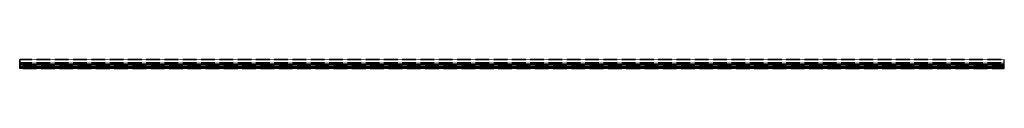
# Model space of a CAD drawing. Header units: millimetres. Extents: x 0 to 5800, y -17 to 36.
import ezdxf

# ---------------------------------------------------------------- set-up
doc = ezdxf.new("R2010")
doc.units = ezdxf.units.MM
doc.header["$LTSCALE"] = 10
doc.linetypes.add('ALLCAD_Strich', pattern=[0.2, 0.15, -0.05])
for name, color, linetype in [('BESCH_KONT_sich_schn_ansi_2d', 40, 'Continuous'), ('BESCH_KONT_sich_schn_grun_2d', 10, 'Continuous'), ('BESCH_KONT_sich_schn_seit_2d', 160, 'Continuous')]:
    doc.layers.add(name, color=color, linetype=linetype)

msp = doc.modelspace()

# ---------------------------------------------------------------- linework, layer by layer
at = {"layer": 'BESCH_KONT_sich_schn_ansi_2d', "linetype": 'ALLCAD_Strich'}
for p, q in [((5800, -17), (0, -17)), ((0, -17, -1), (0, -17)), ((5800, -17, -1), (0, -17, -1)), ((0, -17, -31.5), (0, -17, -1)), ((5800, -17, -31.5), (0, -17, -31.5)), ((0, -17, -33), (0, -17, -31.5)), ((5800, -17, -33), (0, -17, -33)), ((0, -17, -2.5), (0, -17, -2.5)), ((0, -17, -2.5), (0, -17, -2.5)), ((0, -17, -2.5), (0, -17, -2.5)), ((0, -17, -2.5), (0, -17, -2.5)), ((0, -17, -2.5), (0, -17, -2.5)), ((0, -17, -2.5), (0, -17, -2.5)), ((0, -17, -2.5), (0, -17, -2.5)), ((0, -17, -2.5), (0, -17, -2.5)), ((0, -17, -2.5), (0, -17, -2.5)), ((0, -17, -2.5), (0, -17, -2.5)), ((0, -17, -2.5), (0, -17, -2.5)), ((0, -17, -2.5), (0, -17, -2.5)), ((0, -17, -2.5), (0, -17, -2.5)), ((0, -17, -2.5), (0, -17, -2.5)), ((0, -17, -2.5), (0, -17, -2.5)), ((0, -17, -2.5), (0, -17, -2.5)), ((0, -17, -2.5), (0, -17, -2.5)), ((0, -17, -2.5), (0, -17, -2.5)), ((0, -17, -2.5), (0, -17, -2.5)), ((0, -17, -2.5), (0, -17, -2.5)), ((0, -17, -2.5), (0, -17, -2.5)), ((0, -17, -2.5), (0, -17, -2.5)), ((0, -17, -2.5), (0, -17, -2.5)), ((0, -17, -4.5), (5800, -17, -4.5)), ((0, -17, -5), (5800, -17, -5)), ((0, -17, -29.5), (5800, -17, -29.5)), ((0, -17, -31), (5800, -17, -31)), ((5800, -17, -28.5), (0, -17, -28.5)), ((5800, -17, -30.5), (0, -17, -30.5)), ((5800, -17, -2.5), (0, -17, -2.5)), ((5800, -17, -30), (0, -17, -30)), ((5800, -17, -1), (5800, -17)), ((5800, -17, -31.5), (5800, -17, -1)), ((5800, -17, -33), (5800, -17, -31.5))]:
    msp.add_line(p, q, dxfattribs=at)
at = {"layer": 'BESCH_KONT_sich_schn_ansi_2d', "linetype": 'ALLCAD_Strich', "extrusion": (0, 1, 0)}
for radius, start, end in [(0.00093, 90, 180), (0.00093, 180, 270), (0.00116, 90, 180), (0.00116, 180, 270), (0.00271, 360, 90), (0.00271, 270, 0), (0.00116, 90, 180), (0.00116, 180, 270), (0.00271, 360, 90), (0.00271, 270, 0)]:
    msp.add_arc((0, -2.5, -17), radius, start, end, dxfattribs=at)
at = {"layer": 'BESCH_KONT_sich_schn_ansi_2d', "linetype": 'ALLCAD_Strich', "extrusion": (0, -1, 0)}
for radius, start, end in [(0.00217, 270, 0), (0.00217, 360, 90), (0.00271, 270, 0), (0.00271, 360, 90), (0.00116, 180, 270), (0.00116, 90, 180), (0.00271, 270, 0), (0.00271, 360, 90), (0.00116, 180, 270), (0.00116, 90, 180)]:
    msp.add_arc((0, -2.5, 17), radius, start, end, dxfattribs=at)
at = {"layer": 'BESCH_KONT_sich_schn_grun_2d', "linetype": 'ALLCAD_Strich'}
for p, q in [((5800, 36, -33), (0, 36, -33)), ((0, -15.5, -33), (0, 36, -33)), ((0, 33.5, -33), (0, 33.5, -33)), ((0, 33.5, -33), (0, 33.5, -33)), ((0, 33.5, -33), (0, 33.5, -33)), ((0, 33.5, -33), (0, 33.5, -33)), ((0, 33.5, -33), (0, 33.5, -33)), ((0, 33.5, -33), (0, 33.5, -33)), ((0, 33.5, -33), (0, 33.5, -33)), ((0, 33.5, -33), (0, 33.5, -33)), ((0, 33.5, -33), (0, 33.5, -33)), ((5800, 33.5, -33), (0, 33.5, -33)), ((0, 33.5, -33), (0, 33.5, -33)), ((0, 33.5, -33), (0, 33.5, -33)), ((0, 33.5, -33), (0, 33.5, -33)), ((0, 33.5, -33), (0, 33.5, -33)), ((0, 33.5, -33), (0, 33.5, -33)), ((0, 33.5, -33), (0, 33.5, -33)), ((0, 33.5, -33), (0, 33.5, -33)), ((0, 33.5, -33), (0, 33.5, -33)), ((0, 33.5, -33), (0, 33.5, -33)), ((0, 33.5, -33), (0, 33.5, -33)), ((0, 33.5, -33), (0, 33.5, -33)), ((0, 33.5, -33), (0, 33.5, -33)), ((0, 33.5, -33), (0, 33.5, -33)), ((0, 33.5, -33), (0, 33.5, -33)), ((0, 33.5, -33), (0, 33.5, -33)), ((0, 33.5, -33), (0, 33.5, -33)), ((0, 33.5, -33), (0, 33.5, -33)), ((0, 33.5, -33), (0, 33.5, -33)), ((0, 33.5, -33), (0, 33.5, -33)), ((0, 33.5, -33), (0, 33.5, -33)), ((0, 33.5, -33), (0, 33.5, -33)), ((0, 33.5, -33), (0, 33.5, -33)), ((0, 33.5, -33), (0, 33.5, -33)), ((0, 33.5, -33), (0, 33.5, -33)), ((0, 33.5, -33), (0, 33.5, -33)), ((0, 33.5, -33), (0, 33.5, -33)), ((0, 33.5, -33), (0, 33.5, -33)), ((0, 33.5, -33), (0, 33.5, -33)), ((0, 33.5, -33), (0, 33.5, -33)), ((5800, 17, -33), (0, 17, -33)), ((5800, 14.5, -33), (0, 14.5, -33)), ((5800, 12.9, -33), (0, 12.9, -33)), ((5800, 7.5, -33), (0, 7.5, -33)), ((0, 6, -33), (5800, 6, -33)), ((5800, 5.5, -33), (0, 5.5, -33)), ((0, 4.5, -33), (5800, 4.5, -33)), ((0, 4, -33), (5800, 4, -33)), ((5800, -15.5, -33), (5800, 36, -33)), ((0, -4, -33), (5800, -4, -33)), ((5800, -4.5, -33), (0, -4.5, -33)), ((0, -5.5, -33), (5800, -5.5, -33)), ((0, -6, -33), (5800, -6, -33)), ((0, -7.5, -33), (5800, -7.5, -33)), ((5800, -12.9, -33), (0, -12.9, -33)), ((5800, -14.5, -33), (0, -14.5, -33)), ((5800, -15.5, -33), (0, -15.5, -33)), ((0, -16.5, -33), (0, -15.5, -33)), ((5800, -16.5, -33), (0, -16.5, -33)), ((0, -17, -33), (0, -16.5, -33)), ((5800, -17, -33), (0, -17, -33)), ((5800, -16.5, -33), (5800, -15.5, -33)), ((5800, -17, -33), (5800, -16.5, -33))]:
    msp.add_line(p, q, dxfattribs=at)
at = {"layer": 'BESCH_KONT_sich_schn_seit_2d', "linetype": 'ALLCAD_Strich'}
for p, q in [((0, 36, -33), (0, 7.5, -33)), ((0, 36), (0, 36, -33)), ((0, -15.5), (0, 36)), ((0, 33.5, -30.5), (0, 33.5, -2.5)), ((0, 33.5, -2.5), (0, 33.5, -2.5)), ((0, 33.5, -2.5), (0, 33.5, -2.5)), ((0, 33.5, -2.5), (0, 33.5, -2.5)), ((0, 33.5, -2.5), (0, 33.5, -2.5)), ((0, 33.5, -2.5), (0, 33.5, -2.5)), ((0, 33.5, -2.5), (0, 33.5, -2.5)), ((0, 33.5, -2.5), (0, 17, -2.5)), ((0, 33.5, -2.5), (0, 33.5, -2.5)), ((0, 17, -30.5), (0, 33.5, -30.5)), ((0, 33.5, -2.5), (0, 33.5, -2.5)), ((0, 33.5, -2.5), (0, 33.5, -2.5)), ((0, 33.5, -2.5), (0, 33.5, -2.5)), ((0, 33.5, -2.5), (0, 33.5, -2.5)), ((0, 33.5, -2.5), (0, 33.5, -2.5)), ((0, 33.5, -2.5), (0, 33.5, -2.5)), ((0, 33.5, -2.5), (0, 33.5, -2.5)), ((0, 33.5, -2.5), (0, 33.5, -2.5)), ((0, 33.5, -2.5), (0, 33.5, -2.5)), ((0, 33.5, -2.5), (0, 33.5, -2.5)), ((0, 33.5, -2.5), (0, 33.5, -2.5)), ((0, 33.5, -2.5), (0, 33.5, -2.5)), ((0, 17, -2.5), (0, 17, -30.5)), ((0, 14.5, -2.5), (0, 5.5, -2.5)), ((0, 14.5, -28.5), (0, 14.5, -2.5)), ((0, 12.9, -28.5), (0, 14.5, -28.5)), ((0, 7.5, -31), (0, 12.9, -29.5)), ((0, 12.9, -29.5), (0, 12.9, -28.5)), ((0, 7.5, -33), (0, 7.5, -31)), ((0, 5.5, -4.5), (0, 6, -4.5)), ((0, 6, -4.5), (0, 6, -5)), ((0, 6, -5), (0, 4, -5)), ((0, 5.5, -2.5), (0, 5.5, -4.5)), ((0, 4, -4.5), (0, 4.5, -4.5)), ((0, 4.5, -4.5), (0, 4.5, -2.5)), ((0, 4.5, -2.5), (0, -4.5, -2.5)), ((0, 4, -5), (0, 4, -4.5)), ((0, -4.5, -4.5), (0, -4, -4.5)), ((0, -4, -4.5), (0, -4, -5)), ((0, -4, -5), (0, -6, -5)), ((0, -4.5, -2.5), (0, -4.5, -4.5)), ((0, -6, -4.5), (0, -5.5, -4.5)), ((0, -5.5, -4.5), (0, -5.5, -2.5)), ((0, -5.5, -2.5), (0, -14.5, -2.5)), ((0, -6, -5), (0, -6, -4.5)), ((0, -12.9, -29.5), (0, -7.5, -31)), ((0, -7.5, -31), (0, -7.5, -33)), ((0, -7.5, -33), (0, -15.5, -33)), ((0, -12.9, -28.5), (0, -12.9, -29.5)), ((0, -14.5, -28.5), (0, -12.9, -28.5)), ((0, -14.5, -2.5), (0, -14.5, -28.5)), ((0, -15.5, -2.5), (0, -15.5)), ((0, -16.5, -2.5), (0, -15.5, -2.5)), ((0, -15.5, -30), (0, -16.5, -30)), ((0, -15.5, -33), (0, -15.5, -30)), ((0, -16.5, -1), (0, -16.5, -2.5)), ((0, -17, -1), (0, -16.5, -1)), ((0, -16.5, -31.5), (0, -17, -31.5)), ((0, -16.5, -30), (0, -16.5, -31.5)), ((0, -17, -31.5), (0, -17, -1))]:
    msp.add_line(p, q, dxfattribs=at)

doc.saveas('drawing.dxf')
